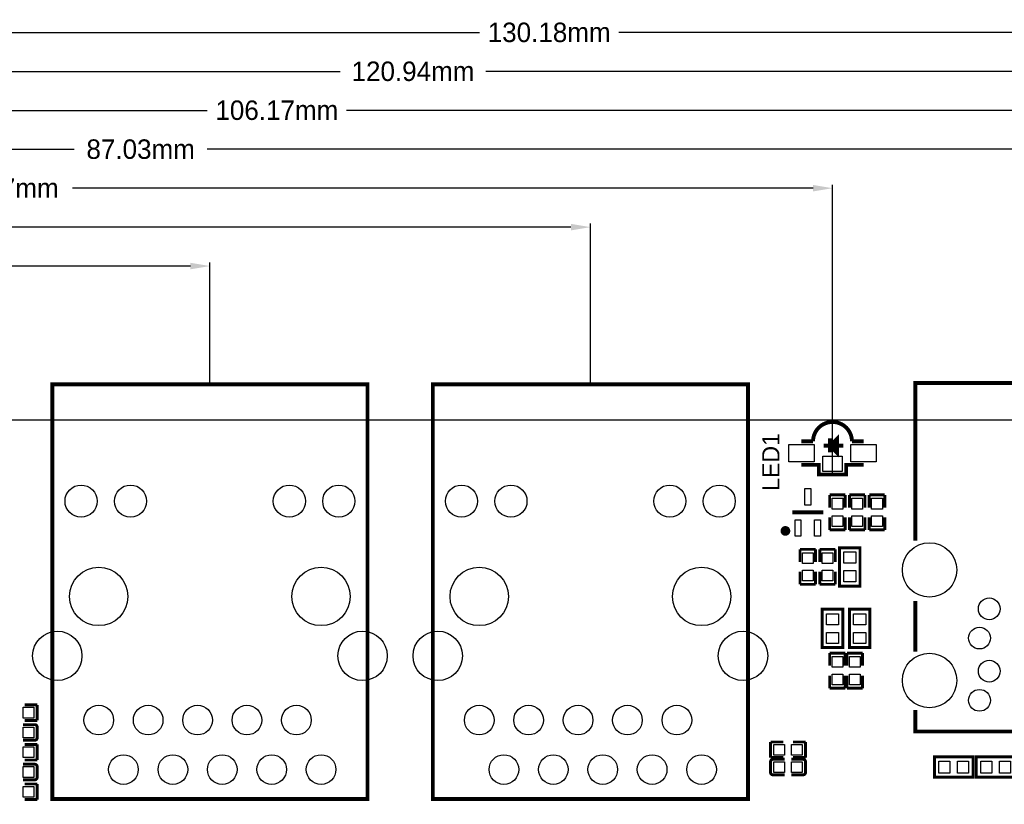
# Model space of a CAD drawing. Extents: x -11 to 307, y -16 to 111.
# Tile 10 of 26: x 34 to 84, y 70 to 111. Entities that reach past the tile are written whole.
import ezdxf

# ---------------------------------------------------------------- set-up
doc = ezdxf.new("R2010")
doc.units = 0
doc.header["$MEASUREMENT"] = 0
doc.layers.get('0').update_dxf_attribs({"linetype": 'CONTINUOUS'})
doc.layers.get('Defpoints').update_dxf_attribs({"linetype": 'CONTINUOUS'})
for name, color, linetype in [('OUTLINE', 6, 'CONTINUOUS'), ('SILKSCREEN_TOP', 7, 'CONTINUOUS'), ('TOP', 3, 'CONTINUOUS')]:
    doc.layers.add(name, color=color, linetype=linetype)
doc.dimstyles.get("Standard").update_dxf_attribs({"dimtxt": 0.18, "dimasz": 0.18, "dimexe": 0.18, "dimexo": 0.0625, "dimgap": 0.09, "dimtad": 0, "dimtih": 1, "dimtoh": 1, "dimdec": 4, "dimzin": 0, "dimdsep": 46, "dimtxsty": 'STANDARD', "dimcen": 0.09, "dimadec": 0, "dimazin": 0, "dimtfac": 1, "dimtdec": 4, "dimtofl": 0, "dimtmove": 0, "dimatfit": 3, "dimfxl": 1, "dimtolj": 1, "dimtzin": 0, "dimarcsym": 0})

# ---------------------------------------------------------------- blocks, each defined once
blk = doc.blocks.new('*D30')
at = {"color": 0, "linetype": 'Continuous', "lineweight": -2, "transparency": 16777216}
for p, q in [((0.094, 88.125), (0.094, 98.18)), ((1.094, 98), (15.5, 98)), ((42.561, 98), (22.5, 98)), ((43.561, 91.989), (43.561, 98.18))]:
    blk.add_line(p, q, dxfattribs=at)
at = {"color": 0, "linetype": 'Continuous', "transparency": 16777216}
for points in [[(1.094, 98.167), (1.094, 97.833), (0.094, 98)], [(42.561, 98.167), (42.561, 97.833), (43.561, 98)]]:
    blk.add_solid(points, dxfattribs=at)
at = {"layer": 'Defpoints', "color": 0, "linetype": 'Continuous', "transparency": 16777216}
for p in [(43.561, 98), (43.561, 91.926), (0.094, 88.062)]:
    blk.add_point(p, dxfattribs=at)
at = {"color": 0, "linetype": 'Continuous', "transparency": 16777216, "insert": (19, 98), "char_height": 1, "attachment_point": 5}
blk.add_mtext('\\A1;43.47mm', dxfattribs=at)
blk = doc.blocks.new('*D31')
at = {"color": 0, "linetype": 'Continuous', "lineweight": -2, "transparency": 16777216}
for p, q in [((0.094, 88.125), (0.094, 100.18)), ((1.094, 100), (22.583, 100)), ((62.119, 100), (29.417, 100)), ((63.119, 91.989), (63.119, 100.18))]:
    blk.add_line(p, q, dxfattribs=at)
at = {"color": 0, "linetype": 'Continuous', "transparency": 16777216}
for points in [[(1.094, 100.167), (1.094, 99.833), (0.094, 100)], [(62.119, 100.167), (62.119, 99.833), (63.119, 100)]]:
    blk.add_solid(points, dxfattribs=at)
at = {"layer": 'Defpoints', "color": 0, "linetype": 'Continuous', "transparency": 16777216}
for p in [(63.119, 100), (63.119, 91.926), (0.094, 88.062)]:
    blk.add_point(p, dxfattribs=at)
at = {"color": 0, "linetype": 'Continuous', "transparency": 16777216, "insert": (26, 100), "char_height": 1, "attachment_point": 5}
blk.add_mtext('\\A1;63.02mm', dxfattribs=at)
blk = doc.blocks.new('*D32')
at = {"color": 0, "linetype": 'Continuous', "lineweight": -2, "transparency": 16777216}
for p, q in [((0.094, 88.125), (0.094, 102.18)), ((1.094, 102), (29.5, 102)), ((74.565, 102), (36.5, 102)), ((75.565, 87.355), (75.565, 102.18))]:
    blk.add_line(p, q, dxfattribs=at)
at = {"color": 0, "linetype": 'Continuous', "transparency": 16777216}
for points in [[(1.094, 102.167), (1.094, 101.833), (0.094, 102)], [(74.565, 102.167), (74.565, 101.833), (75.565, 102)]]:
    blk.add_solid(points, dxfattribs=at)
at = {"layer": 'Defpoints', "color": 0, "linetype": 'Continuous', "transparency": 16777216}
for p in [(75.565, 102), (0.094, 88.062), (75.565, 87.292)]:
    blk.add_point(p, dxfattribs=at)
at = {"color": 0, "linetype": 'Continuous', "transparency": 16777216, "insert": (33, 102), "char_height": 1, "attachment_point": 5}
blk.add_mtext('\\A1;75.47mm', dxfattribs=at)
blk = doc.blocks.new('*D33')
at = {"color": 0, "linetype": 'Continuous', "lineweight": -2, "transparency": 16777216}
for p, q in [((0.094, 88.125), (0.094, 104.18)), ((1.094, 104), (36.583, 104)), ((86.122, 104), (43.417, 104)), ((87.122, 92.054), (87.122, 104.18))]:
    blk.add_line(p, q, dxfattribs=at)
at = {"color": 0, "linetype": 'Continuous', "transparency": 16777216}
for points in [[(1.094, 104.167), (1.094, 103.833), (0.094, 104)], [(86.122, 104.167), (86.122, 103.833), (87.122, 104)]]:
    blk.add_solid(points, dxfattribs=at)
at = {"layer": 'Defpoints', "color": 0, "linetype": 'Continuous', "transparency": 16777216}
for p in [(87.122, 104), (87.122, 91.991), (0.094, 88.062)]:
    blk.add_point(p, dxfattribs=at)
at = {"color": 0, "linetype": 'Continuous', "transparency": 16777216, "insert": (40, 104), "char_height": 1, "attachment_point": 5}
blk.add_mtext('\\A1;87.03mm', dxfattribs=at)
blk = doc.blocks.new('*D34')
at = {"color": 0, "linetype": 'Continuous', "lineweight": -2, "transparency": 16777216}
for p, q in [((0.094, 88.125), (0.094, 106.18)), ((1.094, 106), (43.417, 106)), ((105.263, 106), (50.583, 106)), ((106.263, 90.181), (106.263, 106.18))]:
    blk.add_line(p, q, dxfattribs=at)
at = {"color": 0, "linetype": 'Continuous', "transparency": 16777216}
for points in [[(1.094, 106.167), (1.094, 105.833), (0.094, 106)], [(105.263, 106.167), (105.263, 105.833), (106.263, 106)]]:
    blk.add_solid(points, dxfattribs=at)
at = {"layer": 'Defpoints', "color": 0, "linetype": 'Continuous', "transparency": 16777216}
for p in [(106.263, 106), (106.263, 90.119), (0.094, 88.062)]:
    blk.add_point(p, dxfattribs=at)
at = {"color": 0, "linetype": 'Continuous', "transparency": 16777216, "insert": (47, 106), "char_height": 1, "attachment_point": 5}
blk.add_mtext('\\A1;106.17mm', dxfattribs=at)
blk = doc.blocks.new('*D35')
at = {"color": 0, "linetype": 'Continuous', "lineweight": -2, "transparency": 16777216}
for p, q in [((0.094, 88.125), (0.094, 108.18)), ((1.094, 108), (50.25, 108)), ((120.031, 108), (57.75, 108)), ((121.031, 92.132), (121.031, 108.18))]:
    blk.add_line(p, q, dxfattribs=at)
at = {"color": 0, "linetype": 'Continuous', "transparency": 16777216}
for points in [[(1.094, 108.167), (1.094, 107.833), (0.094, 108)], [(120.031, 108.167), (120.031, 107.833), (121.031, 108)]]:
    blk.add_solid(points, dxfattribs=at)
at = {"layer": 'Defpoints', "color": 0, "linetype": 'Continuous', "transparency": 16777216}
for p in [(121.031, 108), (121.031, 92.07), (0.094, 88.062)]:
    blk.add_point(p, dxfattribs=at)
at = {"color": 0, "linetype": 'Continuous', "transparency": 16777216, "insert": (54, 108), "char_height": 1, "attachment_point": 5}
blk.add_mtext('\\A1;120.94mm', dxfattribs=at)
blk = doc.blocks.new('*D36')
at = {"color": 0, "linetype": 'Continuous', "lineweight": -2, "transparency": 16777216}
for p, q in [((0.094, 88.125), (0.094, 110.18)), ((1.094, 110), (57.417, 110)), ((129.276, 110), (64.583, 110)), ((130.276, 92.084), (130.276, 110.18))]:
    blk.add_line(p, q, dxfattribs=at)
at = {"color": 0, "linetype": 'Continuous', "transparency": 16777216}
for points in [[(1.094, 110.167), (1.094, 109.833), (0.094, 110)], [(129.276, 110.167), (129.276, 109.833), (130.276, 110)]]:
    blk.add_solid(points, dxfattribs=at)
at = {"layer": 'Defpoints', "color": 0, "linetype": 'Continuous', "transparency": 16777216}
for p in [(130.276, 110), (130.276, 92.022), (0.094, 88.062)]:
    blk.add_point(p, dxfattribs=at)
at = {"color": 0, "linetype": 'Continuous', "transparency": 16777216, "insert": (61, 110), "char_height": 1, "attachment_point": 5}
blk.add_mtext('\\A1;130.18mm', dxfattribs=at)

msp = doc.modelspace()

# ---------------------------------------------------------------- linework, layer by layer
at = {"layer": 'OUTLINE'}
msp.add_lwpolyline([(0.094005, 2.126005), (0.094005, 88.062003, -0.414214), (2.126005, 90.094003), (133.061989, 90.094003, -0.414214), (135.093989, 88.062003), (135.093989, 2.126005, -0.414214), (133.061989, 0.094005), (2.126005, 0.094005, -0.414214), (0.094005, 2.126005)], format="xyb", dxfattribs=at)
at = {"layer": 'SILKSCREEN_TOP'}
for points, const_width in [([(35.461016, 91.926004), (35.461016, 70.625995), (51.661009, 70.625995), (51.661009, 91.926004), (35.461016, 91.926004)], 0.2), ([(35.461016, 91.926004), (35.461016, 70.625995), (51.661009, 70.625995), (51.661009, 91.926004), (35.461016, 91.926004)], 0.2), ([(55.018991, 91.926004), (55.018991, 70.625995), (71.218984, 70.625995), (71.218984, 91.926004), (55.018991, 91.926004)], 0.2), ([(55.018991, 91.926004), (55.018991, 70.625995), (71.218984, 70.625995), (71.218984, 91.926004), (55.018991, 91.926004)], 0.2), ([(94.421985, 83.890993), (94.421985, 91.991002), (79.821989, 91.991002), (79.821989, 83.890993)], 0.2), ([(73.965003, 88.991999), (74.565002, 88.991999)], 0.2), ([(75.440997, 89.149199), (75.440997, 88.768199), (75.796597, 88.412599), (75.796597, 89.123799), (75.440997, 88.768199), (75.440997, 88.437999)], 0.2032), ([(77.164997, 88.991999), (76.564998, 88.991999)], 0.2), ([(75.110797, 88.768199), (76.126797, 88.768199)], 0.2032), ([(77.164997, 87.792001), (76.264999, 87.792001), (76.264999, 87.292002), (74.865001, 87.292002), (74.865001, 87.792001), (73.965003, 87.792001)], 0.2), ([(75.419001, 85.593911), (75.419001, 86.243897)], 0.150089), ([(75.419001, 86.243897), (76.218999, 86.243897)], 0.150089), ([(76.218999, 86.243897), (76.218999, 85.593911)], 0.150089), ([(77.234999, 86.243897), (76.435001, 86.243897)], 0.150089), ([(76.435001, 86.243897), (76.435001, 85.593911)], 0.150089), ([(77.234999, 85.593911), (77.234999, 86.243897)], 0.150089), ([(77.451001, 85.593911), (77.451001, 86.243897)], 0.150089), ([(77.451001, 86.243897), (78.250999, 86.243897)], 0.150089), ([(78.250999, 86.243897), (78.250999, 85.593911)], 0.150089), ([(75.094998, 85.344), (73.495002, 85.344)], 0.2), ([(75.419001, 85.094115), (75.419001, 84.444103)], 0.150089), ([(76.218999, 84.444103), (76.218999, 85.094115)], 0.150089), ([(76.435001, 84.444103), (76.435001, 85.094089)], 0.150089), ([(77.234999, 85.094089), (77.234999, 84.444103)], 0.150089), ([(77.451001, 85.094115), (77.451001, 84.444103)], 0.150089), ([(78.250999, 84.444103), (78.250999, 85.094115)], 0.150089), ([(75.419001, 84.444103), (76.218999, 84.444103)], 0.150089), ([(77.234999, 84.444103), (76.435001, 84.444103)], 0.150089), ([(77.451001, 84.444103), (78.250999, 84.444103)], 0.150089), ([(74.694999, 83.449897), (73.895001, 83.449897)], 0.150089), ([(73.895001, 83.449897), (73.895001, 82.799911)], 0.150089), ([(74.694999, 82.799911), (74.694999, 83.449897)], 0.150089), ([(74.911001, 82.799911), (74.911001, 83.449897)], 0.150089), ([(74.911001, 83.449897), (75.710999, 83.449897)], 0.150089), ([(75.710999, 83.449897), (75.710999, 82.799911)], 0.150089), ([(76.978993, 83.474992), (76.978993, 81.550002), (75.928982, 81.550002), (75.928982, 83.525004), (76.978993, 83.525004), (76.978993, 83.474992)], 0.150012), ([(73.895001, 81.650103), (73.895001, 82.300089)], 0.150089), ([(74.694999, 82.300089), (74.694999, 81.650103)], 0.150089), ([(74.911001, 82.300089), (74.911001, 81.650103)], 0.150089), ([(75.710999, 81.650103), (75.710999, 82.300089)], 0.150089), ([(74.694999, 81.650103), (73.895001, 81.650103)], 0.150089), ([(74.911001, 81.650103), (75.710999, 81.650103)], 0.150089), ([(79.821989, 78.191004), (79.821989, 80.790999)], 0.2), ([(75.039982, 78.450008), (75.039982, 80.374998), (76.089993, 80.374998), (76.089993, 78.399996), (75.039982, 78.399996), (75.039982, 78.450008)], 0.150012), ([(76.436982, 78.450008), (76.436982, 80.374998), (77.486993, 80.374998), (77.486993, 78.399996), (76.436982, 78.399996), (76.436982, 78.450008)], 0.150012), ([(75.419001, 77.465911), (75.419001, 78.115897)], 0.150089), ([(75.419001, 78.115897), (76.218999, 78.115897)], 0.150089), ([(76.218999, 78.115897), (76.218999, 77.465911)], 0.150089), ([(76.308001, 77.465911), (76.308001, 78.115897)], 0.150089), ([(76.308001, 78.115897), (77.107999, 78.115897)], 0.150089), ([(77.107999, 78.115897), (77.107999, 77.465911)], 0.150089), ([(75.419001, 76.966115), (75.419001, 76.316103)], 0.150089), ([(76.218999, 76.316103), (76.218999, 76.966115)], 0.150089), ([(76.308001, 76.966089), (76.308001, 76.316103)], 0.150089), ([(77.107999, 76.316103), (77.107999, 76.966089)], 0.150089), ([(75.419001, 76.316103), (76.218999, 76.316103)], 0.150089), ([(76.308001, 76.316103), (77.107999, 76.316103)], 0.150089), ([(34.681897, 75.456999), (34.031885, 75.456999)], 0.150089), ([(34.681897, 74.657001), (34.681897, 75.456999)], 0.150089), ([(94.421985, 75.19101), (94.421985, 74.091013), (79.821989, 74.091013), (79.821989, 75.19101)], 0.2), ([(34.554922, 74.441152), (33.957311, 74.441152)], 0.150012), ([(34.031885, 74.657001), (34.681897, 74.657001)], 0.150089), ([(34.681922, 74.314152), (34.681922, 73.767874)], 0.150012), ([(34.554922, 73.640874), (33.957311, 73.640874)], 0.150012), ([(34.681897, 73.424999), (34.031885, 73.424999)], 0.150089), ([(34.681897, 72.625001), (34.681897, 73.424999)], 0.150089), ([(73.029089, 73.551999), (72.379103, 73.551999)], 0.150089), ([(72.379103, 73.551999), (72.379103, 72.751975)], 0.150089), ([(73.528885, 73.551999), (74.178897, 73.551999)], 0.150089), ([(74.178897, 73.551999), (74.178897, 72.751975)], 0.150089), ([(34.554897, 72.409126), (33.957209, 72.409126)], 0.150012), ([(34.031885, 72.625001), (34.681897, 72.625001)], 0.150089), ([(72.379103, 72.751975), (73.029089, 72.751975)], 0.150089), ([(72.379154, 71.989848), (72.379154, 72.536152)], 0.150012), ([(72.506154, 72.663152), (73.103765, 72.663152)], 0.150012), ([(74.051871, 72.663152), (73.454362, 72.663152)], 0.150012), ([(74.178897, 72.751975), (73.528885, 72.751975)], 0.150089), ([(74.178871, 72.536152), (74.178871, 71.989848)], 0.150012), ([(80.863008, 72.787993), (82.787998, 72.787993), (82.787998, 71.737982), (80.812996, 71.737982), (80.812996, 72.787993), (80.863008, 72.787993)], 0.150012), ([(84.871992, 71.738007), (82.947002, 71.738007), (82.947002, 72.788018), (84.922004, 72.788018), (84.922004, 71.738007), (84.871992, 71.738007)], 0.150012), ([(34.681897, 72.282126), (34.681897, 71.735848)], 0.150012), ([(72.506154, 71.862848), (73.103765, 71.862848)], 0.150012), ([(74.051871, 71.862848), (73.454362, 71.862848)], 0.150012), ([(34.554897, 71.608848), (33.957209, 71.608848)], 0.150012), ([(34.681897, 71.392999), (34.031885, 71.392999)], 0.150089), ([(34.681897, 70.593001), (34.681897, 71.392999)], 0.150089), ([(34.031885, 70.593001), (34.681897, 70.593001)], 0.150089)]:
    msp.add_lwpolyline(points, dxfattribs=dict(at, const_width=const_width))
for points, const_width in [([(76.564998, 88.991999, 1), (74.565002, 88.991999)], 0.2), ([(73.269958, 84.39404, 0.999971), (73.020022, 84.39404, 1.000029), (73.269958, 84.39404)], 0.250012), ([(34.554922, 74.441152, -0.414323), (34.681922, 74.314152)], 0.150012), ([(34.681922, 73.767874, -0.414211), (34.554922, 73.640874)], 0.150012), ([(34.554897, 72.409126, -0.414299), (34.681897, 72.282126)], 0.150012), ([(72.379154, 72.536152, -0.414415), (72.506154, 72.663152)], 0.150012), ([(74.051871, 72.663152, -0.41441), (74.178871, 72.536152)], 0.150012), ([(72.506154, 71.862848, -0.41429), (72.379154, 71.989848)], 0.150012), ([(74.178871, 71.989848, -0.414285), (74.051871, 71.862848)], 0.150012), ([(34.681897, 71.735848, -0.414412), (34.554897, 71.608848)], 0.150012)]:
    msp.add_lwpolyline(points, format="xyb", dxfattribs=dict(at, const_width=const_width))
at = {"layer": 'TOP'}
for points in [[(74.615002, 88.841999), (74.615002, 87.942001), (73.315005, 87.942001), (73.315005, 88.841999)], [(77.814995, 88.841999), (77.814995, 87.942001), (76.514998, 87.942001), (76.514998, 88.841999)], [(76.064999, 88.241988), (76.064999, 87.441989), (75.065001, 87.441989), (75.065001, 88.241988)], [(74.445, 85.718993), (74.145, 85.718993), (74.145, 86.569004), (74.445, 86.569004)], [(76.094603, 85.518485), (75.543397, 85.518485), (75.543397, 86.069691), (76.094603, 86.069691)], [(76.559397, 86.069691), (77.110603, 86.069691), (77.110603, 85.518485), (76.559397, 85.518485)], [(78.126603, 85.518485), (77.575397, 85.518485), (77.575397, 86.069691), (78.126603, 86.069691)], [(76.094603, 84.618309), (75.543397, 84.618309), (75.543397, 85.169515), (76.094603, 85.169515)], [(76.559397, 85.169515), (77.110603, 85.169515), (77.110603, 84.618309), (76.559397, 84.618309)], [(78.126603, 84.618309), (77.575397, 84.618309), (77.575397, 85.169515), (78.126603, 85.169515)], [(73.945001, 84.118996), (73.645001, 84.118996), (73.645001, 84.969007), (73.945001, 84.969007)], [(74.944999, 84.118996), (74.644999, 84.118996), (74.644999, 84.969007), (74.944999, 84.969007)], [(74.019397, 83.275691), (74.570603, 83.275691), (74.570603, 82.724485), (74.019397, 82.724485)], [(75.586603, 82.724485), (75.035397, 82.724485), (75.035397, 83.275691), (75.586603, 83.275691)], [(76.143993, 82.744996), (76.143993, 83.314997), (76.763982, 83.314997), (76.763982, 82.744996)], [(74.019397, 82.375515), (74.570603, 82.375515), (74.570603, 81.824309), (74.019397, 81.824309)], [(75.586603, 81.824309), (75.035397, 81.824309), (75.035397, 82.375515), (75.586603, 82.375515)], [(76.143993, 81.784977), (76.143993, 82.354979), (76.763982, 82.354979), (76.763982, 81.784977)], [(75.874994, 80.14001), (75.874994, 79.570008), (75.255006, 79.570008), (75.255006, 80.14001)], [(77.271994, 80.14001), (77.271994, 79.570008), (76.652006, 79.570008), (76.652006, 80.14001)], [(75.874994, 79.179992), (75.874994, 78.60999), (75.255006, 78.60999), (75.255006, 79.179992)], [(77.271994, 79.179992), (77.271994, 78.60999), (76.652006, 78.60999), (76.652006, 79.179992)], [(76.094603, 77.390485), (75.543397, 77.390485), (75.543397, 77.941691), (76.094603, 77.941691)], [(76.983603, 77.390485), (76.432397, 77.390485), (76.432397, 77.941691), (76.983603, 77.941691)], [(76.094603, 76.490309), (75.543397, 76.490309), (75.543397, 77.041515), (76.094603, 77.041515)], [(76.983603, 76.490309), (76.432397, 76.490309), (76.432397, 77.041515), (76.983603, 77.041515)], [(34.507691, 75.332603), (34.507691, 74.781397), (33.956485, 74.781397), (33.956485, 75.332603)], [(33.956473, 73.765537), (33.956473, 74.316742), (34.507678, 74.316742), (34.507678, 73.765537)], [(72.553297, 72.876385), (72.553297, 73.42759), (73.104502, 73.42759), (73.104502, 72.876385)], [(73.453473, 72.876385), (73.453473, 73.42759), (74.004678, 73.42759), (74.004678, 72.876385)], [(34.507691, 73.300603), (34.507691, 72.749397), (33.956485, 72.749397), (33.956485, 73.300603)], [(72.553347, 71.987537), (72.553347, 72.538742), (73.104553, 72.538742), (73.104553, 71.987537)], [(73.453523, 71.987537), (73.453523, 72.538742), (74.004729, 72.538742), (74.004729, 71.987537)], [(81.592991, 71.953006), (81.02299, 71.953006), (81.02299, 72.572994), (81.592991, 72.572994)], [(82.55301, 71.953006), (81.983008, 71.953006), (81.983008, 72.572994), (82.55301, 72.572994)], [(83.18199, 72.572994), (83.751992, 72.572994), (83.751992, 71.953006), (83.18199, 71.953006)], [(84.142008, 72.572994), (84.71201, 72.572994), (84.71201, 71.953006), (84.142008, 71.953006)], [(34.507691, 72.28445), (34.507691, 71.733245), (33.956485, 71.733245), (33.956485, 72.28445)], [(34.507691, 71.268603), (34.507691, 70.717397), (33.956485, 70.717397), (33.956485, 71.268603)]]:
    msp.add_lwpolyline(points, close=True, dxfattribs=at)
for centre, radius in [((36.936705, 85.925609), 0.8255), ((39.476705, 85.925609), 0.8255), ((47.645295, 85.925609), 0.8255), ((50.185295, 85.925609), 0.8255), ((56.494705, 85.925609), 0.8255), ((59.034705, 85.925609), 0.8255), ((67.203295, 85.925609), 0.8255), ((69.743295, 85.925609), 0.8255), ((80.552011, 82.390996), 1.397), ((37.846, 81.026), 1.4986), ((49.276, 81.026), 1.4986), ((57.404, 81.026), 1.4986), ((68.834, 81.026), 1.4986), ((83.621905, 80.391), 0.5588), ((35.714889, 77.975409), 1.27), ((51.407111, 77.975409), 1.27), ((55.272889, 77.975409), 1.27), ((70.965111, 77.975409), 1.27), ((83.122008, 78.890901), 0.5588), ((80.552011, 76.710997), 1.397), ((83.621905, 77.191108), 0.5588), ((83.122008, 75.691009), 0.5588), ((37.846, 74.676), 0.762), ((40.386, 74.676), 0.762), ((42.926, 74.676), 0.762), ((45.466, 74.676), 0.762), ((48.006, 74.676), 0.762), ((57.404, 74.676), 0.762), ((59.944, 74.676), 0.762), ((62.484, 74.676), 0.762), ((65.024, 74.676), 0.762), ((67.564, 74.676), 0.762), ((39.116, 72.136), 0.762), ((41.656, 72.136), 0.762), ((44.196, 72.136), 0.762), ((46.736, 72.136), 0.762), ((49.276, 72.136), 0.762), ((58.674, 72.136), 0.762), ((61.214, 72.136), 0.762), ((63.754, 72.136), 0.762), ((66.294, 72.136), 0.762), ((68.834, 72.136), 0.762)]:
    msp.add_circle(centre, radius, dxfattribs=at)

# ---------------------------------------------------------------- texts
at = {"layer": 'SILKSCREEN_TOP'}
msp.add_text('LED1', height=0.889, rotation=90, dxfattribs=at).set_placement((72.838742, 86.4489))

# ---------------------------------------------------------------- dimensions: what is measured, and where the dimension line sits
at = {"linetype": 'Continuous'}
for base, p2, picture, middle in [((130.276004, 110), (130.276004, 92.02199), '*D36', (61, 110)), ((121.031, 108), (121.031, 92.069996), '*D35', (54, 108)), ((106.262932, 106), (106.262932, 90.118895), '*D34', (47, 106)), ((87.121987, 104), (87.121987, 91.991002), '*D33', (40, 104)), ((75.565, 102), (75.565, 87.292002), '*D32', (33, 102)), ((63.118988, 100), (63.118988, 91.926004), '*D31', (26, 100)), ((43.561012, 98), (43.561012, 91.926004), '*D30', (19, 98))]:
    dim = msp.add_linear_dim(base=base, p1=(0.094005, 88.062003), p2=p2, dimstyle='Standard', override={"dimtxt": 1, "dimasz": 1, "dimgap": 0.5, "dimdec": 2, "dimpost": 'mm'}, dxfattribs=at)
    dim.commit()
    dim.dimension.update_dxf_attribs({"geometry": picture, "text_midpoint": middle, "dimtype": 160})

doc.saveas('drawing.dxf')
